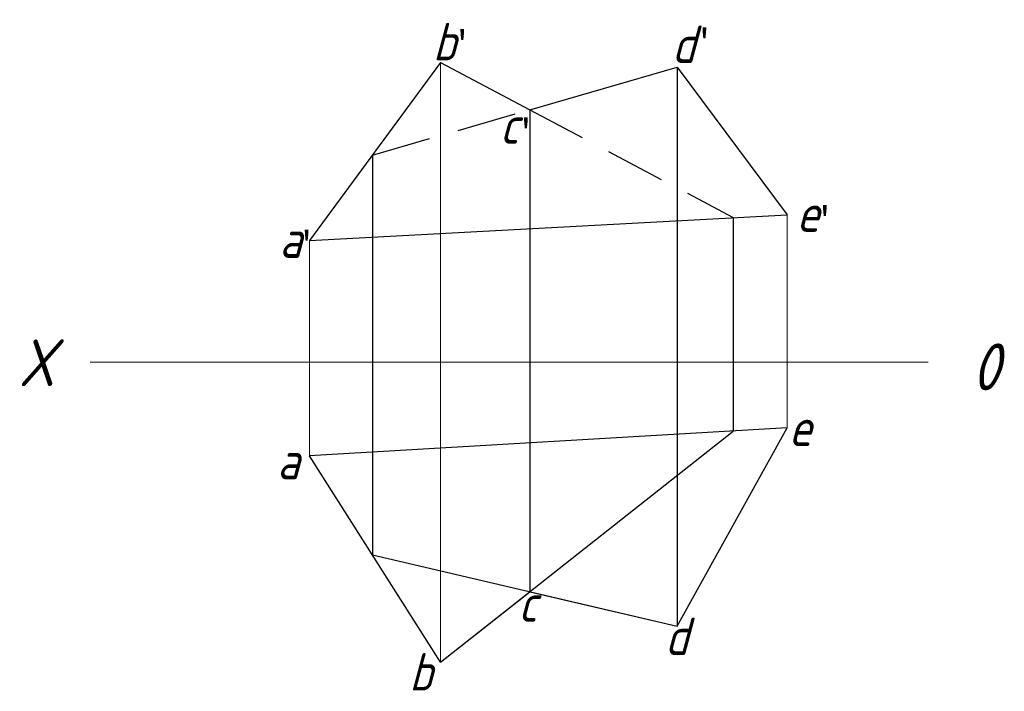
# Model space of a CAD drawing. Header units: millimetres. Extents: x 1840 to 1945, y 2298 to 2370.
import ezdxf

# ---------------------------------------------------------------- set-up
doc = ezdxf.new("R2010")
doc.units = ezdxf.units.MM
doc.linetypes.add('DASHED2', pattern=[9.525, 6.35, -3.175])
doc.layers.get('0').update_dxf_attribs({"color": 5})
doc.layers.add('ST文字', color=7, linetype='Continuous')
doc.layers.add('ST细实线', color=7, linetype='Continuous', lineweight=15)
doc.layers.add('粗实线', color=7, linetype='Continuous', lineweight=30)
doc.styles.get("Standard").update_dxf_attribs({"font": 'gbeitc.shx'})

msp = doc.modelspace()

# ---------------------------------------------------------------- linework, layer by layer
for p, q in [((1909.69, 2364.98), (1909.69, 2305.32)), ((1893.96, 2360.45), (1893.96, 2309)), ((1877.16, 2355.61), (1877.16, 2312.94)), ((1915.69, 2348.93), (1915.69, 2326.15)), ((1884.44, 2301.49), (1915.69, 2326.15)), ((1877.16, 2312.94), (1909.69, 2305.32))]:
    msp.add_line(p, q)
at = {"lineweight": 30}
for p, q in [((1909.69, 2305.32), (1921.44, 2326.49)), ((1884.44, 2301.49), (1893.96, 2309)), ((1893.96, 2309), (1909.69, 2305.32))]:
    msp.add_line(p, q, dxfattribs=at)
at = {"layer": 'ST细实线'}
for p, q in [((1884.44, 2333.49), (1884.44, 2365.49)), ((1921.44, 2333.49), (1921.44, 2349.24)), ((1870.44, 2333.49), (1870.44, 2346.49)), ((1847.01, 2333.49), (1936.5, 2333.49)), ((1870.44, 2333.49), (1870.44, 2323.49)), ((1884.44, 2333.49), (1884.44, 2301.49)), ((1921.44, 2333.49), (1921.44, 2326.49))]:
    msp.add_line(p, q, dxfattribs=at)
at = {"layer": '粗实线'}
for p, q in [((1884.44, 2365.49), (1870.44, 2346.49)), ((1884.44, 2365.49), (1893.96, 2360.45)), ((1893.96, 2360.45), (1909.69, 2364.98)), ((1909.69, 2364.98), (1921.44, 2349.24)), ((1870.44, 2346.49), (1921.44, 2349.24)), ((1921.44, 2326.49), (1870.44, 2323.49)), ((1884.44, 2301.49), (1870.44, 2323.49))]:
    msp.add_line(p, q, dxfattribs=at)
at = {"layer": '粗实线', "linetype": 'DASHED2', "lineweight": -3}
for p, q in [((1877.16, 2355.61), (1893.96, 2360.45)), ((1893.96, 2360.45), (1915.69, 2348.93))]:
    msp.add_line(p, q, dxfattribs=at)

# ---------------------------------------------------------------- texts
at = {"layer": 'ST文字'}
for s, height, p in [('b', 4, (1883.61, 2365.71)), ('d', 4, (1909.13, 2365.43)), ('c', 4, (1890.76, 2356.81)), ('e', 4, (1922.43, 2347.41)), ('a', 4, (1867.22, 2344.63)), ('X', 5, (1839.38, 2330.94)), ('e', 4, (1921.6, 2324.54)), ('a', 4, (1866.97, 2320.99)), ('c', 4, (1892.73, 2305.79)), ('d', 4, (1908.39, 2302.23)), ('b', 4, (1881.09, 2298.44))]:
    msp.add_text(s, height=height, dxfattribs=at).set_placement(p)
at = {"layer": 'ST文字', "insert": (1941.18, 2335.5), "char_height": 5, "width": 6.3883, "attachment_point": 1}
msp.add_mtext('0', dxfattribs=at)
at = {"layer": 'ST细实线', "char_height": 3, "attachment_point": 1}
for insert in [(1885.74, 2368.92), (1911.59, 2369.08), (1892.53, 2359.49), (1924.45, 2350.11), (1869.12, 2347.51)]:
    msp.add_mtext_dynamic_manual_height_columns("{\\fFangSong_GB2312|b0|i0|c134|p49;'}", width=8.2899, gutter_width=12.5, heights=[0], dxfattribs=dict(at, insert=insert))

doc.saveas('drawing.dxf')
